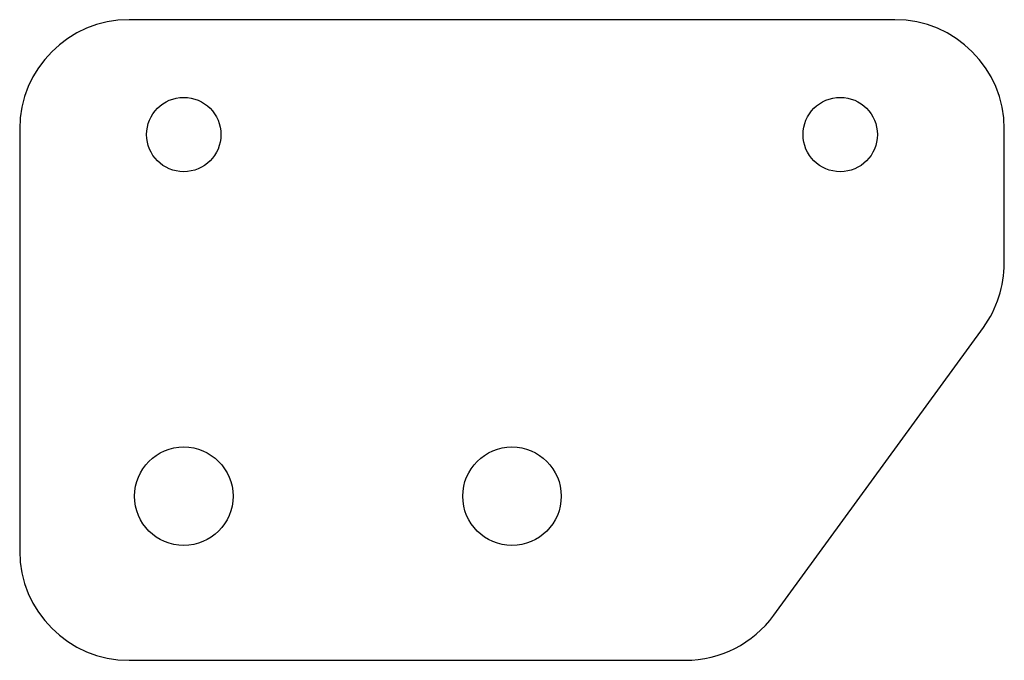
# Model space of a CAD drawing. Header units: millimetres. Extents: x 0.4 to 90.4, y 0.4 to 59.
import ezdxf

# ---------------------------------------------------------------- set-up
doc = ezdxf.new("R2010")
doc.units = ezdxf.units.MM
doc.linetypes.add('SLD-Sürekli', pattern=[0])

msp = doc.modelspace()

# ---------------------------------------------------------------- linework, layer by layer
at = {"color": 7, "linetype": 'SLD-Sürekli', "lineweight": 25}
for p, q in [((80.4, 58.961), (10.4, 58.961)), ((0.4, 48.961), (0.4, 10.4)), ((90.4, 36.715), (90.4, 48.961)), ((69.328, 4.515), (88.485, 30.83)), ((10.4, 0.4), (61.243, 0.4))]:
    msp.add_line(p, q, dxfattribs=at)
for centre, radius in [((15.4, 48.461), 3.4), ((75.4, 48.461), 3.4), ((15.4, 15.4), 4.5), ((45.4, 15.4), 4.5)]:
    msp.add_circle(centre, radius, dxfattribs=at)
for centre, start, end in [((10.4, 48.961), 90, 180), ((80.4, 48.961), 0, 90), ((80.4, 36.715), 323.94586, 0), ((10.4, 10.4), 180, 270), ((61.243, 10.4), 270, 323.94586)]:
    msp.add_arc(centre, 10, start, end, dxfattribs=at)

doc.saveas('drawing.dxf')
